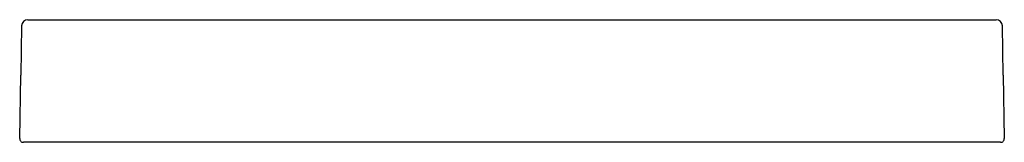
# Model space of a CAD drawing. Header units: millimetres. Extents: x -0.402 to 0.402, y 0 to 0.1.
import ezdxf

# ---------------------------------------------------------------- set-up
doc = ezdxf.new("R2010")
doc.units = ezdxf.units.MM
doc.layers.add('BLOCKS', color=3, linetype='Continuous')

msp = doc.modelspace()

# ---------------------------------------------------------------- linework, layer by layer
at = {"layer": 'BLOCKS', "linetype": 'Continuous'}
for p, q in [((-0.39509, 0.1), (0.39509, 0.1)), ((-0.40009, 0.09509), (-0.40079, 0.05484)), ((0.40079, 0.05484), (0.40009, 0.09509)), ((-0.40169, 0.00305), (-0.40079, 0.05484)), ((0.40079, 0.05484), (0.40169, 0.00305)), ((0.39869, 0), (-0.39869, 0))]:
    msp.add_line(p, q, dxfattribs=at)
for centre, radius, start, end in [((-0.39509, 0.095), 0.005, 90, 179), ((0.39509, 0.095), 0.005, 1, 90), ((-0.39869, 0.003), 0.003, 179, 270), ((0.39869, 0.003), 0.003, 270, 1)]:
    msp.add_arc(centre, radius, start, end, dxfattribs=at)

doc.saveas('drawing.dxf')
